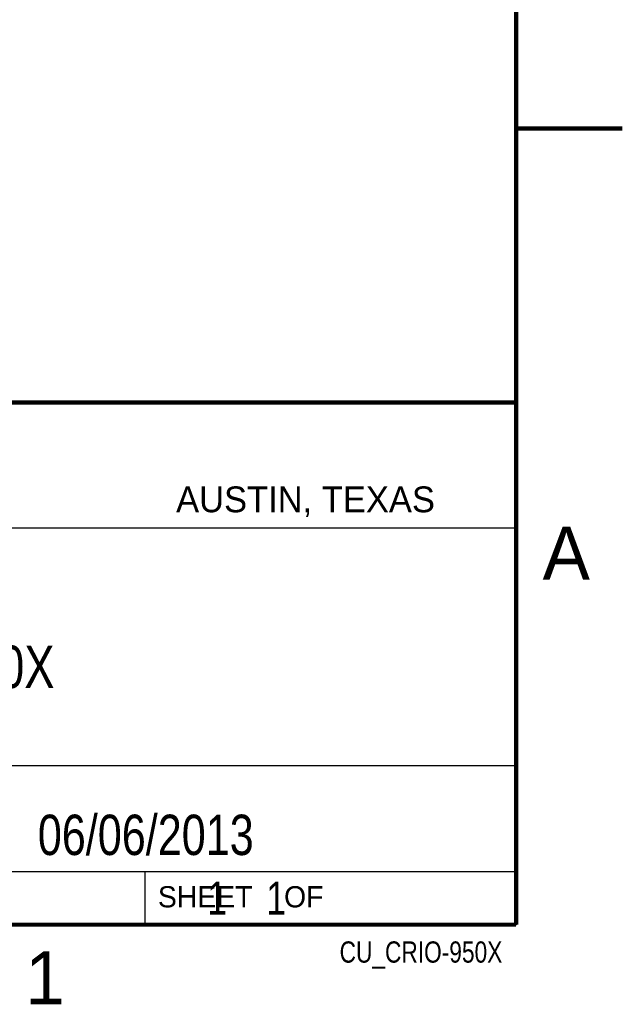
# Model space of a CAD drawing. Header units: inches. Extents: x 0 to 22, y 0 to 17.
# Tile 44 of 56: x 19.2 to 22, y 0.1 to 4.8. Entities that reach past the tile are written whole.
import ezdxf

# ---------------------------------------------------------------- set-up
doc = ezdxf.new("R2010")
doc.units = ezdxf.units.IN
doc.header["$LTSCALE"] = 1.21
doc.header["$MEASUREMENT"] = 0
doc.layers.get('0').update_dxf_attribs({"linetype": 'CONTINUOUS'})
doc.layers.add('DETAIL', color=7, linetype='CONTINUOUS')
doc.layers.add('NOTE', color=7, linetype='CONTINUOUS')
doc.styles.get("Standard").update_dxf_attribs({"font": 'txt', "width": 0.8})
doc.styles.add('TEXTSTYLE_2', font='txt')

# ---------------------------------------------------------------- blocks, each defined once
blk = doc.blocks.new('*T10')
at = {"color": 2, "linetype": 'Continuous'}
for p, q in [((0, 0), (3.49, 0)), ((0, 0), (0, -0.5)), ((3.49, 0), (3.49, -0.5)), ((0, -0.5), (3.49, -0.5))]:
    blk.add_line(p, q, dxfattribs=at)
at = {"layer": 'NOTE', "color": 7, "linetype": 'Continuous', "insert": (1.745, -0.231875), "char_height": 0.19, "width": 3.344, "attachment_point": 2, "line_spacing_factor": 0.9}
blk.add_mtext('06/06/2013 ', dxfattribs=at)
blk = doc.blocks.new('*T12')
at = {"color": 2, "linetype": 'Continuous'}
for p, q in [((0, 0), (1.75, 0)), ((0, 0), (0, -0.25)), ((1.75, 0), (1.75, -0.25)), ((0, -0.25), (1.75, -0.25))]:
    blk.add_line(p, q, dxfattribs=at)
at = {"layer": 'DETAIL', "color": 7, "linetype": 'Continuous', "insert": (0.0625, -0.046875), "char_height": 0.15625, "width": 2.75, "attachment_point": 1, "line_spacing_factor": 0.9}
blk.add_mtext('     1    1', dxfattribs=at)
blk = doc.blocks.new('*T13')
at = {"color": 2, "linetype": 'Continuous'}
for p, q in [((0, 0), (5.13, 0)), ((0, 0), (0, -1.71)), ((5.13, 0), (5.13, -1.71)), ((0, -1.71), (5.13, -1.71))]:
    blk.add_line(p, q, dxfattribs=at)
at = {"layer": 'NOTE', "color": 7, "linetype": 'Continuous', "insert": (2.565, -1.145), "char_height": 0.2, "width": 2.24, "attachment_point": 2, "line_spacing_factor": 0.9}
blk.add_mtext('NI 950X', dxfattribs=at)
blk = doc.blocks.new('*T14')
at = {"color": 2, "linetype": 'Continuous'}
for p, q in [((0, 0), (1, 0)), ((0, 0), (0, -0.0005)), ((1, 0), (1, -0.0005)), ((0, -0.0005), (1, -0.0005))]:
    blk.add_line(p, q, dxfattribs=at)
at = {"layer": 'DETAIL', "color": 2, "linetype": 'Continuous', "insert": (0.9375, -0.078125), "char_height": 0.1, "width": 1.92, "attachment_point": 3, "line_spacing_factor": 0.9}
blk.add_mtext('CU_CRIO-950X', dxfattribs=at)

msp = doc.modelspace()

# ---------------------------------------------------------------- linework, layer by layer
at = {"color": 2, "linetype": 'Continuous'}
for p, q in [((16.375, 2.96), (21.5, 2.96)), ((16.7288, 2.37), (21.5, 2.37)), ((16.375, 0.75), (21.5, 0.75))]:
    msp.add_line(p, q, dxfattribs=at)
at = {"color": 7, "linetype": 'Continuous', "const_width": 0.02}
for points in [[(21.5, 0.5), (21.5, 16.5)], [(22, 4.25), (21.5, 4.25)], [(13.6, 2.9595), (21.5, 2.96)], [(0.5, 0.5), (21.5, 0.5)]]:
    msp.add_lwpolyline(points, dxfattribs=at)

# ---------------------------------------------------------------- block references
for name, p in [('*T13', (16.3737, 2.9596)), ('*T10', (18.01, 1.25)), ('*T12', (19.75, 0.75)), ('*T14', (20.4977, 0.4994))]:
    msp.add_blockref(name, p)

# ---------------------------------------------------------------- texts
at = {"color": 2, "linetype": 'Continuous', "attachment_point": 1, "line_spacing_factor": 0.9, "style": 'TEXTSTYLE_2'}
for s, insert, char_height, width in [('AUSTIN, TEXAS', (19.898, 2.5642), 0.121576, 1.580488), ('A', (21.625, 2.375), 0.25, 0.25), ('SHEET    OF', (19.8121, 0.6815), 0.1, 1.1), ('1', (19.1875, 0.375), 0.25, 0.25)]:
    msp.add_mtext(s, dxfattribs=dict(at, insert=insert, char_height=char_height, width=width))

doc.saveas('drawing.dxf')
